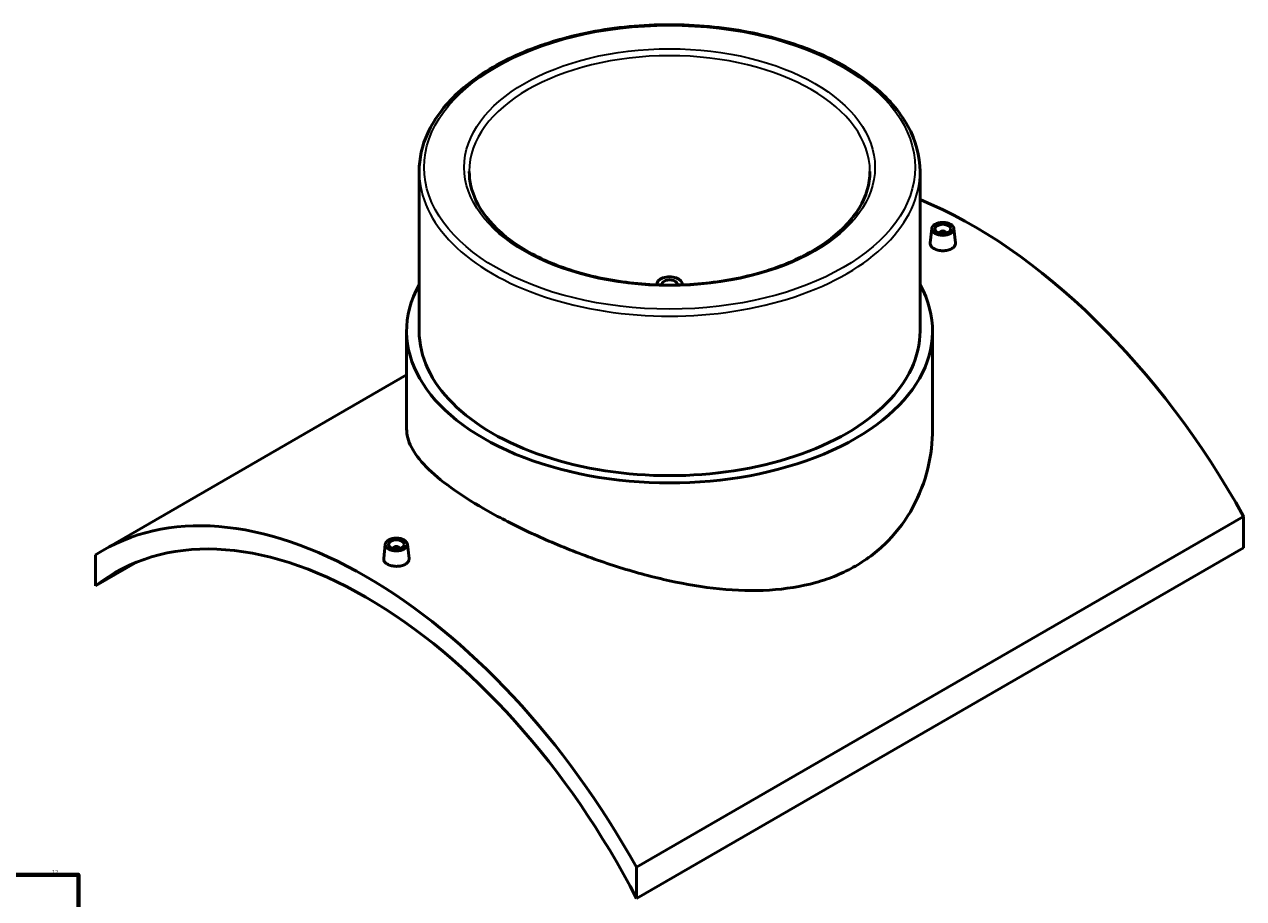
# Model space of a CAD drawing. Header units: millimetres. Extents: x -344 to 1554, y -395 to 1109.
# Tile 5 of 5: x 787 to 1554, y 559 to 1109. Entities that reach past the tile are written whole.
import ezdxf

# ---------------------------------------------------------------- set-up
doc = ezdxf.new("R2010")
doc.units = ezdxf.units.MM
for name, color, linetype, lineweight in [('Border (ANSI)', 7, 'Continuous', 70), ('Visible (ANSI)', 7, 'Continuous', 50), ('Visible Narrow (ANSI)', 7, 'Continuous', 35)]:
    doc.layers.add(name, color=color, linetype=linetype, lineweight=lineweight)
doc.styles.add('Note Text (ANSI)', font='tahoma.ttf')

# ---------------------------------------------------------------- blocks, each defined once
blk = doc.blocks.new('Borders Default Border')
at = {"layer": 'Border (ANSI)', "flags": 128}
blk.add_lwpolyline([(20, 20), (20, 574), (821, 574), (821, 20), (20, 20)], dxfattribs=at)
at = {"layer": 'Border (ANSI)', "color": 5, "true_color": 0x0000ff, "insert": (804.52, 574.4), "char_height": 2.4, "attachment_point": 7, "style": 'Note Text (ANSI)'}
blk.add_mtext('12', dxfattribs=at)

msp = doc.modelspace()

# ---------------------------------------------------------------- linework, layer by layer
at = {"layer": 'Visible (ANSI)'}
for p, q in [((1035.25, 1016.13), (1035.25, 915.82)), ((1350.25, 1016.13), (1350.25, 915.82)), ((1357.59, 980.25), (1356.62, 971.17)), ((1362.58, 977.35), (1362.58, 977.55)), ((1366.58, 977.35), (1366.58, 977.55)), ((1371.56, 980.25), (1372.54, 971.18)), ((1184.75, 945.21), (1184.75, 944.86)), ((1200.75, 945.21), (1200.75, 944.86)), ((1027.37, 915.82), (1027.37, 854.3)), ((1358.12, 915.82), (1358.12, 854.3)), ((1027.37, 888.2), (836.33, 777.9)), ((1553.73, 799.2), (1171.89, 578.75)), ((1553.73, 799.2), (1553.73, 779.61)), ((831.77, 775.11), (831.77, 755.53)), ((1013.94, 781.84), (1012.96, 772.77)), ((1018.92, 779.14), (1018.92, 778.94)), ((1022.92, 779.14), (1022.92, 778.94)), ((1027.91, 781.84), (1028.88, 772.78)), ((1171.89, 559.16), (1553.73, 779.61)), ((831.77, 755.53), (857.98, 770.66)), ((1171.89, 559.16), (1171.89, 578.75))]:
    msp.add_line(p, q, dxfattribs=at)
for centre, major_axis, start_param, end_param in [((1383.67, 711.7), (165.5, -286.65), 1.542854, 2.499468), ((1364.58, 977.55), (-2, 0), 2.963882, 6.460896), ((1192.75, 915.82), (165.38, 0), 2.831748, 6.59303), ((1192.75, 945.21), (-8, 0), 3.064073, 6.360705), ((1192.75, 945.21), (4.8, 0), 6.119648, 9.588316), ((1192.75, 915.82), (-157.5, 0), 0, 3.141593), ((1001.83, 491.24), (-165.5, 286.65), 4.684447, 6.311127), ((1001.83, 491.24), (-157.5, 272.8), 4.629084, 6.36649), ((1020.92, 779.14), (-2, 0), 2.963882, 6.460896)]:
    msp.add_ellipse(centre, major_axis=major_axis, ratio=0.57735, start_param=start_param, end_param=end_param, dxfattribs=at)
for centre, major_axis in [((1364.58, 980), (7, 0)), ((1364.58, 980), (5, 0)), ((1020.92, 781.59), (-7, 0)), ((1020.92, 781.59), (5, 0))]:
    msp.add_ellipse(centre, major_axis=major_axis, ratio=0.57735, dxfattribs=at)
for points, knots in [([(1350.25, 1016.13), (1350.25, 1025.83), (1347.63, 1035.52), (1337.44, 1054.02), (1329.76, 1062.8), (1310.03, 1078.64), (1297.88, 1085.64), (1270.44, 1097.05), (1255.15, 1101.45), (1223, 1107.21), (1206.15, 1108.58), (1172.57, 1108.16), (1155.85, 1106.37), (1124.18, 1099.82), (1109.24, 1095.05), (1082.65, 1082.96), (1070.99, 1075.63), (1052.22, 1059.11), (1045.09, 1049.91), (1037.08, 1032.39), (1035.25, 1024.26), (1035.25, 1016.13)], [0.785398, 0.785398, 0.785398, 0.785398, 1.093214, 1.093214, 1.409172, 1.409172, 1.731937, 1.731937, 2.055227, 2.055227, 2.377945, 2.377945, 2.700445, 2.700445, 3.023228, 3.023228, 3.346578, 3.346578, 3.668936, 3.668936, 3.926991, 3.926991, 3.926991, 3.926991]), ([(1318.75, 1016.13), (1318.75, 1008.36), (1316.48, 1000.58), (1307.59, 985.93), (1301.14, 979.06), (1284.78, 966.91), (1274.97, 961.59), (1252.88, 952.97), (1240.6, 949.66), (1214.81, 945.41), (1201.29, 944.47), (1174.41, 945.06), (1161.06, 946.6), (1135.9, 952), (1124.09, 955.85), (1103.25, 965.42), (1094.22, 971.13), (1079.77, 983.79), (1074.37, 990.72), (1068.16, 1003.86), (1066.75, 1009.99), (1066.75, 1016.13)], [5.497787, 5.497787, 5.497787, 5.497787, 5.83484, 5.83484, 6.15815, 6.15815, 6.474241, 6.474241, 6.790272, 6.790272, 7.107013, 7.107013, 7.423983, 7.423983, 7.740581, 7.740581, 8.056444, 8.056444, 8.373194, 8.373194, 8.63938, 8.63938, 8.63938, 8.63938]), ([(1370.22, 967.6), (1369.51, 967.19), (1368.61, 966.84), (1366.65, 966.38), (1365.58, 966.28), (1363.58, 966.3), (1362.51, 966.43), (1360.54, 966.91), (1359.65, 967.27), (1358.23, 968.09), (1357.62, 968.6), (1356.8, 969.72), (1356.6, 970.33), (1356.6, 970.99), (1356.61, 971.08), (1356.62, 971.17)], [2.403461, 2.403461, 2.403461, 2.403461, 2.70393, 2.70393, 3.004399, 3.004399, 3.304795, 3.304795, 3.605192, 3.605192, 3.905588, 3.905588, 4.205985, 4.205985, 4.254698, 4.254698, 4.254698, 4.254698]), ([(1372.53, 971.18), (1372.55, 971.09), (1372.55, 970.99), (1372.55, 970.31), (1372.35, 969.68), (1371.54, 968.53), (1370.93, 968.01), (1370.22, 967.6)], [6.5604123, 6.5604123, 6.5604123, 6.5604123, 6.6094462, 6.6094462, 6.9099149, 6.9099149, 7.2103837, 7.2103837, 7.2103837, 7.2103837]), ([(1309.69, 768.07), (1305.94, 765.9), (1301.95, 763.93), (1293.58, 760.45), (1289.19, 758.94), (1275.5, 755.13), (1265.69, 753.58), (1245.33, 752.36), (1234.78, 752.68), (1213.61, 754.8), (1203, 756.59), (1182.53, 761.05), (1171.93, 763.89), (1150.75, 770.51), (1140.18, 774.28), (1119.79, 782.37), (1109.97, 786.69), (1091.72, 795.45), (1083.29, 799.9), (1068.33, 808.53), (1061.36, 812.97), (1049.16, 821.79), (1043.93, 826.17), (1035.57, 834.68), (1032.43, 838.82), (1028.34, 846.79), (1027.37, 850.63), (1027.37, 854.3)], [0, 0, 0, 0, 1.591321, 1.591321, 3.182642, 3.182642, 6.365283, 6.365283, 9.547925, 9.547925, 12.730566, 12.730566, 15.904562, 15.904562, 19.078557, 19.078557, 22.252552, 22.252552, 25.426548, 25.426548, 28.600543, 28.600543, 31.774539, 31.774539, 34.948534, 34.948534, 38.122529, 38.122529, 38.122529, 38.122529]), ([(1358.12, 854.3), (1358.12, 846.15), (1357.16, 837.68), (1353.06, 820.97), (1349.93, 812.75), (1341.58, 797.4), (1336.35, 790.26), (1327.21, 780.89), (1323.94, 777.98), (1317.06, 772.65), (1313.44, 770.23), (1309.69, 768.07)], [88.975625, 88.975625, 88.975625, 88.975625, 92.158267, 92.158267, 95.340908, 95.340908, 98.52355, 98.52355, 100.11487, 100.11487, 101.706191, 101.706191, 101.706191, 101.706191]), ([(1026.56, 769.19), (1025.86, 768.78), (1024.96, 768.43), (1022.99, 767.98), (1021.93, 767.87), (1019.92, 767.89), (1018.85, 768.02), (1016.89, 768.5), (1015.99, 768.86), (1014.58, 769.68), (1013.96, 770.19), (1013.15, 771.31), (1012.95, 771.92), (1012.95, 772.58), (1012.95, 772.67), (1012.96, 772.77)], [0, 0, 0, 0, 0.300469, 0.300469, 0.600938, 0.600938, 0.901334, 0.901334, 1.201731, 1.201731, 1.502127, 1.502127, 1.802524, 1.802524, 1.851237, 1.851237, 1.851237, 1.851237]), ([(1028.88, 772.78), (1028.89, 772.68), (1028.9, 772.58), (1028.9, 771.9), (1028.7, 771.27), (1027.89, 770.12), (1027.27, 769.6), (1026.56, 769.19)], [4.1569511, 4.1569511, 4.1569511, 4.1569511, 4.2059849, 4.2059849, 4.5064537, 4.5064537, 4.8069225, 4.8069225, 4.8069225, 4.8069225])]:
    msp.add_open_spline(points, degree=3, knots=knots, dxfattribs=at)
at = {"layer": 'Visible Narrow (ANSI)'}
for major_axis in [(154.35, 0), (129.15, 0)]:
    msp.add_ellipse((1192.75, 1018.7), major_axis=major_axis, ratio=0.57735, dxfattribs=at)
for major_axis, start_param, end_param in [((-126, 0), 3.141593, 6.283185), ((-157.5, 0), 0, 3.141593)]:
    msp.add_ellipse((1192.75, 1016.13), major_axis=major_axis, ratio=0.57735, start_param=start_param, end_param=end_param, dxfattribs=at)

# ---------------------------------------------------------------- block references
msp.add_blockref('Borders Default Border', (0, 0))

doc.saveas('drawing.dxf')
